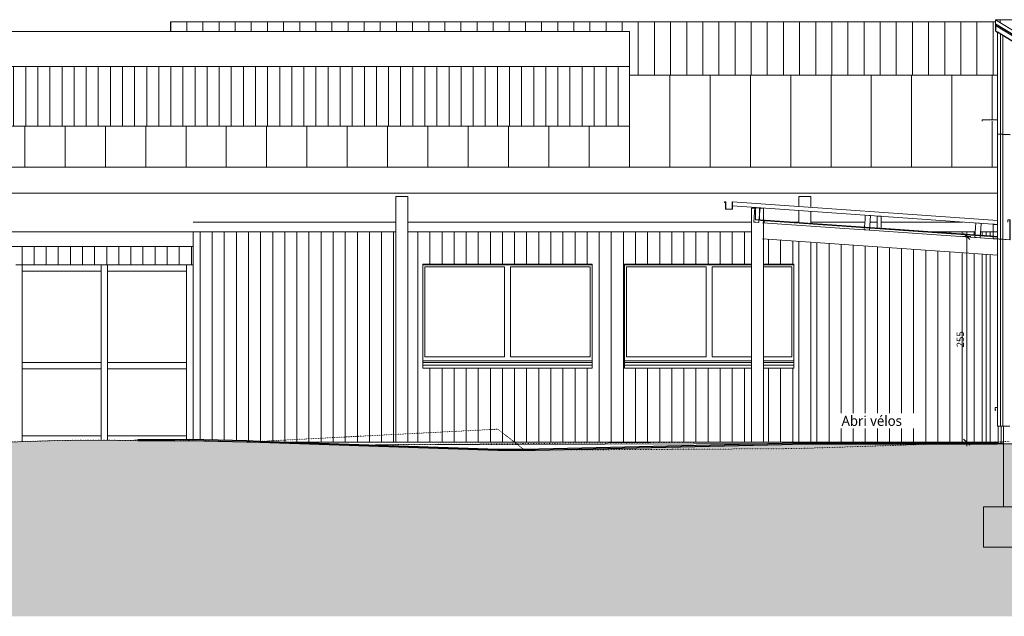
# Model space of a CAD drawing. Header units: millimetres. Extents: x -19731 to 221935, y -2951 to 6011.
# Tile 29 of 41: x 169213 to 181426, y -2158 to 5240. Entities that reach past the tile are written whole.
import ezdxf

# ---------------------------------------------------------------- set-up
doc = ezdxf.new("R2010")
doc.units = ezdxf.units.MM
doc.linetypes.add('A-pointilles', pattern=[0.53, 0, -0.53])
doc.linetypes.add('Caché', pattern=[3, 2, -1])
for name, color, linetype, lineweight in [('A-ANNO-DIMS', 211, 'Continuous', 9), ('A-ANNO-DIMS-50', 211, 'Continuous', 9), ('A-AREA-IDEN', 2, 'Continuous', 9), ('A-DETL', 90, 'Continuous', 70), ('A-FLOR', 192, 'Continuous', 13), ('A-GLAZ', 151, 'Continuous', 13), ('A-GLAZ-CWMG', 51, 'Continuous', 13), ('A-ROOF', 132, 'Continuous', 13), ('A-ROOF-FNSH', 132, 'Continuous', 13), ('A-ROOF-MCUT', 132, 'Continuous', 13), ('A-ROOF-PATT', 132, 'Continuous', 13), ('A-WALL', 113, 'Continuous', 13), ('A-WALL-FNSH', 113, 'Continuous', 13), ('A-WALL-PATT', 111, 'Continuous', 13), ('C-TOPO', 7, 'A-pointilles', 13), ('C-TOPO-FNSH', 192, 'A-pointilles', 13), ('C-TOPO-PATT', 8, 'Continuous', 100), ('C-TOPO-SDVS', 7, 'Continuous', 13), ('S-BEAM', 12, 'Continuous', 13), ('S-COLS', 52, 'Continuous', 13), ('S-FNDN', 32, 'Continuous', 13)]:
    doc.layers.add(name, color=color, linetype=linetype, lineweight=lineweight)
doc.styles.add('Trebuchet MS', font='trebuc.ttf', dxfattribs={"height": 90})
doc.styles.add('Trebuchet MS_1', font='trebuc.ttf', dxfattribs={"height": 125})
doc.dimstyles.new('Cotes100e_Intérieur', dxfattribs={"dimscale": 304.8, "dimtxt": 92.785582, "dimasz": 0.246063, "dimexe": 0.164042, "dimexo": 0.0625, "dimgap": 0.032808, "dimtad": 1, "dimdec": 0, "dimlfac": 0.1, "dimzin": 0, "dimdsep": 46, "dimtxsty": 'Trebuchet MS', "dimblk1": 'OBLIQUE', "dimblk2": 'OBLIQUE', "dimsah": 1, "dimcen": 0.09, "dimdle": 0.164042, "dimazin": 0, "dimtfac": 1, "dimtdec": 4, "dimtix": 1, "dimtmove": 0, "dimatfit": 3, "dimfxl": 0.164042, "dimfxlon": 1, "dimtvp": 1, "dimtolj": 1, "dimtzin": 0, "dimarcsym": 2})

# ---------------------------------------------------------------- blocks, each defined once
blk = doc.blocks.new('Family - IfcBeam - PANNE-251680-COUPE GG_50')
at = {"layer": 'S-BEAM', "color": 10, "lineweight": 18}
for p, q in [((-4348, 2723), (-3087, 2635)), ((-3022, 2630), (-1716, 2539)), ((-1436, 2319), (-4348, 2523)), ((-1651, 2535), (-1489, 2523))]:
    blk.add_line(p, q, dxfattribs=at)
blk = doc.blocks.new('Family - IfcBeam - PANNE-251826-COUPE GG_50')
at = {"layer": 'S-BEAM', "color": 10, "lineweight": 18}
for p, q in [((-4449, 2854), (-4458, 2731)), ((-4445, 2910), (-4449, 2854)), ((-4400, 2907), (-4445, 2910)), ((-4380, 2906), (-4400, 2907)), ((-4389, 2782), (-4380, 2906)), ((-4458, 2731), (-4437, 2729)), ((-4437, 2729), (-4393, 2726)), ((-4393, 2726), (-4389, 2782))]:
    blk.add_line(p, q, dxfattribs=at)
blk = doc.blocks.new('Family - IfcBeam - PANNE-252290-COUPE GG_50')
at = {"layer": 'S-BEAM', "color": 10, "lineweight": 18}
for p, q in [((-3074, 2815), (-3078, 2758)), ((-3030, 2811), (-3074, 2815)), ((-3009, 2810), (-3030, 2811)), ((-3018, 2687), (-3009, 2810)), ((-3078, 2758), (-3087, 2635)), ((-3087, 2635), (-3067, 2634)), ((-3067, 2634), (-3022, 2630)), ((-3022, 2630), (-3018, 2687))]:
    blk.add_line(p, q, dxfattribs=at)
blk = doc.blocks.new('Family - IfcBeam - PANNE-252534-COUPE GG_50')
at = {"layer": 'S-BEAM', "color": 10, "lineweight": 18}
for p, q in [((-1703, 2719), (-1707, 2663)), ((-1659, 2716), (-1703, 2719)), ((-1639, 2714), (-1659, 2716)), ((-1647, 2591), (-1639, 2714)), ((-1707, 2663), (-1716, 2539)), ((-1651, 2535), (-1647, 2591)), ((-1716, 2539), (-1696, 2538)), ((-1696, 2538), (-1651, 2535))]:
    blk.add_line(p, q, dxfattribs=at)
blk = doc.blocks.new('Family - IfcBeam - CHENEAU-252795-COUPE GG_50')
at = {"layer": 'S-BEAM', "color": 10, "lineweight": 18}
for p, q in [((-1473, 2703), (-1489, 2704)), ((-1489, 2704), (-1489, 2581)), ((-1487, 2645), (-1487, 2702)), ((-1487, 2702), (-1454, 2699)), ((-1439, 2700), (-1473, 2703)), ((-1454, 2699), (-1439, 2698)), ((-1439, 2698), (-1439, 2700)), ((-1439, 2700), (-1439, 2700)), ((-1298, 2759), (-1308, 2759)), ((-1308, 2759), (-1308, 2738)), ((-1308, 2738), (-1308, 2729)), ((-1308, 2729), (-1306, 2729)), ((-1306, 2748), (-1306, 2757)), ((-1306, 2757), (-1288, 2757)), ((-1306, 2729), (-1306, 2748)), ((-1306, 2729), (-1306, 2729)), ((-1278, 2759), (-1298, 2759)), ((-1288, 2757), (-1280, 2757)), ((-1280, 2757), (-1280, 2589)), ((-1278, 2679), (-1278, 2759)), ((-1489, 2581), (-1489, 2523)), ((-1487, 2525), (-1487, 2645)), ((-1280, 2589), (-1280, 2511)), ((-1278, 2509), (-1278, 2679)), ((-1489, 2523), (-1345, 2513)), ((-1421, 2521), (-1487, 2525)), ((-1280, 2511), (-1421, 2521)), ((-1345, 2513), (-1278, 2509))]:
    blk.add_line(p, q, dxfattribs=at)
blk = doc.blocks.new('GROUPE SCOLAIRE ST JULIEN - PRO - Ind A_importrevit_ifc-4-COUPE GG_50')
at = {"layer": 'S-BEAM', "color": 10, "lineweight": 18}
for name in ['Family - IfcBeam - PANNE-251826-COUPE GG_50', 'Family - IfcBeam - PANNE-252290-COUPE GG_50', 'Family - IfcBeam - PANNE-251680-COUPE GG_50', 'Family - IfcBeam - PANNE-252534-COUPE GG_50', 'Family - IfcBeam - CHENEAU-252795-COUPE GG_50']:
    blk.add_blockref(name, (0, 0), dxfattribs=at)
blk = doc.blocks.new('Poutre Bois biseauté 1ou2 côtés - 64x286-7907471-COUPE GG_50')
at = {"layer": 'S-BEAM', "color": 30}
for p, q in [((-4387, 2907), (-4437, 2907)), ((-4437, 2907), (-4437, 2757)), ((-4387, 2757), (-4387, 2907)), ((-4437, 2757), (-4387, 2757))]:
    blk.add_line(p, q, dxfattribs=at)
blk = doc.blocks.new('PANNE - Panne 15x5-8350783-COUPE GG_50')
at = {"layer": 'S-BEAM', "color": 30}
for p, q in [((-4328, 2722), (-4326, 2754)), ((-3085, 2667), (-4326, 2754)), ((-2926, 2656), (-3020, 2663)), ((-1714, 2572), (-2876, 2653)), ((-1489, 2556), (-1649, 2567)), ((-1436, 2552), (-1487, 2556))]:
    blk.add_line(p, q, dxfattribs=at)
blk = doc.blocks.new('Bavette Aluminium - Bavelle Aluminium-8283865-COUPE GG_50')
at = {"layer": 'A-GLAZ', "color": 30}
for p, q in [((-1436, 432), (-1465, 430)), ((-1465, 430), (-1465, 392)), ((-1465, 392), (-1456, 401)), ((-1463, 428), (-1436, 430)), ((-1463, 397), (-1463, 428)), ((-1457, 403), (-1463, 397)), ((-1456, 401), (-1457, 403))]:
    blk.add_line(p, q, dxfattribs=at)
blk = doc.blocks.new('Meneau rectangulaire - 80 x 80mm-8197730-COUPE GG_50')
at = {"layer": 'A-GLAZ-CWMG'}
blk.add_line((-13532, 950), (-13532, 2200), dxfattribs=at)
blk = doc.blocks.new('Meneau rectangulaire - 80 x 80mm-8197577-COUPE GG_50')
at = {"layer": 'A-GLAZ-CWMG'}
for p, q in [((-12472, 2120), (-12472, 2200)), ((-11492, 2200), (-11492, 2120)), ((-12472, 2120), (-11492, 2120))]:
    blk.add_line(p, q, dxfattribs=at)
blk = doc.blocks.new('Meneau rectangulaire - 80 x 80mm-8197585-COUPE GG_50')
at = {"layer": 'A-GLAZ-CWMG'}
blk.add_line((-11492, 950), (-11492, 32), dxfattribs=at)
blk = doc.blocks.new('Meneau rectangulaire - 80 x 80mm-8197578-COUPE GG_50')
at = {"layer": 'A-GLAZ-CWMG'}
for p, q in [((-13532, 8), (-13532, 80)), ((-12552, 80), (-13532, 80)), ((-12552, 80), (-12552, 25))]:
    blk.add_line(p, q, dxfattribs=at)
blk = doc.blocks.new('Meneau rectangulaire - 80 x 80mm-8197579-COUPE GG_50')
at = {"layer": 'A-GLAZ-CWMG'}
for p, q in [((-12552, 950), (-12552, 25)), ((-12472, 25), (-12472, 950))]:
    blk.add_line(p, q, dxfattribs=at)
blk = doc.blocks.new('Meneau rectangulaire - 80 x 80mm-8197580-COUPE GG_50')
at = {"layer": 'A-GLAZ-CWMG'}
for p, q in [((-13532, 910), (-13532, 990)), ((-12552, 990), (-13532, 990)), ((-12552, 990), (-12552, 910)), ((-13532, 910), (-12552, 910))]:
    blk.add_line(p, q, dxfattribs=at)
blk = doc.blocks.new('Meneau rectangulaire - 80 x 80mm-V68-COUPE GG_50')
at = {"layer": 'A-GLAZ-CWMG'}
for p, q in [((-12472, 25), (-12472, 80)), ((-11492, 80), (-12472, 80)), ((-11492, 80), (-11492, 32))]:
    blk.add_line(p, q, dxfattribs=at)
blk = doc.blocks.new('Meneau rectangulaire - 80 x 80mm-8197731-COUPE GG_50')
at = {"layer": 'A-GLAZ-CWMG'}
blk.add_line((-11492, 2200), (-11492, 950), dxfattribs=at)
blk = doc.blocks.new('Meneau rectangulaire - 80 x 80mm-8197587-COUPE GG_50')
at = {"layer": 'A-GLAZ-CWMG'}
blk.add_line((-13532, 8), (-13532, 950), dxfattribs=at)
blk = doc.blocks.new('Meneau rectangulaire - 80 x 80mm-8197728-COUPE GG_50')
at = {"layer": 'A-GLAZ-CWMG'}
for p, q in [((-12552, 2200), (-12552, 950)), ((-12472, 950), (-12472, 2200))]:
    blk.add_line(p, q, dxfattribs=at)
blk = doc.blocks.new('Menuiserie Alu - 2fixes - 210x120cm - Bavette Alu-8205053-COUPE GG_50')
at = {"layer": 'A-GLAZ'}
for p, q in [((-6462, 2202), (-8561, 2202)), ((-8561, 2200), (-8561, 974)), ((-8561, 2200), (-6462, 2200)), ((-6462, 974), (-6462, 2200)), ((-8538, 1059), (-8538, 2176)), ((-8538, 2176), (-7548, 2176)), ((-7548, 2176), (-7548, 1059)), ((-7475, 1059), (-7475, 2176)), ((-7475, 2176), (-6486, 2176)), ((-6486, 2176), (-6486, 1059)), ((-8561, 1010), (-6462, 1010)), ((-6462, 990), (-8561, 990)), ((-7548, 1059), (-8538, 1059)), ((-6486, 1059), (-7475, 1059))]:
    blk.add_line(p, q, dxfattribs=at)
blk = doc.blocks.new('Bavette Aluminium - Bavelle Aluminium-8205056-COUPE GG_50')
at = {"layer": 'A-GLAZ'}
for p, q in [((-8562, 958), (-8562, 963)), ((-8562, 920), (-8562, 958)), ((-6462, 958), (-8562, 958)), ((-6462, 920), (-8562, 920)), ((-6462, 963), (-6462, 958)), ((-6462, 958), (-6462, 920))]:
    blk.add_line(p, q, dxfattribs=at)
blk = doc.blocks.new('Menuiserie Alu - 2fixes - 210x120cm - Bavette Alu-V74-COUPE GG_50')
at = {"layer": 'A-GLAZ'}
for p, q in [((-4487, 2202), (-6062, 2202)), ((-6061, 2200), (-6061, 974)), ((-6061, 2200), (-4487, 2200)), ((-3962, 2202), (-4337, 2202)), ((-4337, 2200), (-3962, 2200)), ((-3962, 974), (-3962, 2200)), ((-6038, 1059), (-6038, 2176)), ((-6038, 2176), (-5048, 2176)), ((-5048, 2176), (-5048, 1059)), ((-4975, 1059), (-4975, 2176)), ((-4975, 2176), (-4487, 2176)), ((-4337, 2176), (-3986, 2176)), ((-3986, 2176), (-3986, 1059)), ((-6061, 1010), (-4487, 1010)), ((-4487, 990), (-6061, 990)), ((-5048, 1059), (-6038, 1059)), ((-4487, 1059), (-4975, 1059)), ((-3986, 1059), (-4337, 1059)), ((-4337, 1010), (-3962, 1010)), ((-3962, 990), (-4337, 990))]:
    blk.add_line(p, q, dxfattribs=at)
blk = doc.blocks.new('Bavette Aluminium - Bavelle Aluminium-V75-COUPE GG_50')
at = {"layer": 'A-GLAZ'}
for p, q in [((-6062, 958), (-6062, 963)), ((-6062, 920), (-6062, 958)), ((-4487, 958), (-6062, 958)), ((-4487, 920), (-6062, 920)), ((-3962, 958), (-4337, 958)), ((-3962, 920), (-4337, 920)), ((-3962, 963), (-3962, 958)), ((-3962, 958), (-3962, 920))]:
    blk.add_line(p, q, dxfattribs=at)
blk = doc.blocks.new('DIMBLOCK25-COUPE GG_50')
at = {"layer": 'A-ANNO-DIMS-50'}
for p, q in [((180959, 2551), (180921, 2588)), ((180959, 2601), (180959, -50)), ((180959, 2551), (180909, 2551)), ((180959, 2551), (180996, 2513)), ((180959, 2551), (181009, 2551)), ((180959, 0), (180909, 0)), ((180959, 0), (180921, 38)), ((180959, 0), (180996, -37)), ((180959, 0), (181009, 0))]:
    blk.add_line(p, q, dxfattribs=at)
at = {"layer": 'A-ANNO-DIMS-50', "color": 0, "insert": (180834, 1176), "char_height": 90, "width": 237.78, "attachment_point": 1, "rotation": 90, "line_spacing_factor": 1.048425, "style": 'Trebuchet MS'}
blk.add_mtext('255', dxfattribs=at)
blk = doc.blocks.new('_Oblique')
at = {"color": 0, "linetype": 'ByBlock', "lineweight": -2}
blk.add_line((-0.5, -0.5), (0.5, 0.5), dxfattribs=at)

msp = doc.modelspace()

# ---------------------------------------------------------------- hatches: boundary and pattern name
at = {"layer": 'A-ROOF-PATT'}
h = msp.add_hatch(dxfattribs=at)
h.set_pattern_fill('FP_39', color=30, style=0, pattern_type=2)
h.set_pattern_definition([(90, (200285.85, 6641.05), (-200, 1e-14), [])])
h.paths.add_polyline_path([(181340, 4550.6), (181340, 5086.4), (181318, 5100), (181318, 5215.5), (171083.7, 5215.5), (171083.7, 5094.6), (176775.7, 5094.6), (176775.7, 4550.6), (180539.1, 4550.6)])
h.paths.add_polyline_path([(204927.9, 4860), (204927.9, 5215.5), (204742.4, 5215.5), (204742.4, 4860)])
h.paths.add_polyline_path([(202892.4, 4860), (202942.4, 4860), (202942.4, 5215.5), (202892.4, 5215.5), (202892.4, 4961.6)])
h.paths.add_polyline_path([(201092.4, 4860), (201092.4, 5215.5), (201042.4, 5215.5), (201042.4, 4860)])
h.paths.add_polyline_path([(197342.4, 4860), (197392.4, 4860), (197392.4, 5215.5), (197342.4, 5215.5), (197342.4, 4961.6)])
h.paths.add_polyline_path([(199192.4, 4860), (199242.4, 4860), (199242.4, 5215.5), (199192.4, 5215.5), (199192.4, 4961.6)])
h = msp.add_hatch(dxfattribs=at)
h.set_pattern_fill('FP_8', color=30, style=0, pattern_type=2)
h.set_pattern_definition([(90, (182775.68, 5585.1), (-200, 1e-14), [])])
h.paths.add_polyline_path([(182660.7, 4407.5), (195160.4, 4407.5), (196260.4, 5240), (181318, 5240), (182609, 4439.6)])
h = msp.add_hatch(dxfattribs=at)
h.set_pattern_fill('FP_13', color=256, style=0, pattern_type=2)
h.set_pattern_definition([(90, (182775.7, 5789.1), (-500, 3e-14), [])])
h.paths.add_polyline_path([(163060.7, 3049.6), (163692.2, 3049.6), (163692.2, 3412.5), (181340, 3412.5), (181340, 3981.3), (181151.6, 3981.3), (181151.6, 4000), (181340, 4000), (181340, 4550.6), (176775.7, 4550.6), (176775.7, 3919.6), (166475.7, 3919.6), (166475.7, 4550.6), (163060.7, 4550.6), (163060.7, 3087.6)])
at = {"layer": 'A-WALL-PATT'}
h = msp.add_hatch(dxfattribs=at)
h.set_pattern_fill('FP_70', color=256, style=0, pattern_type=2)
h.set_pattern_definition([(90, (154288.14, 0), (-150, 9e-15), [])])
h.paths.add_polyline_path([(173179.8, 3919.6), (176775.7, 3919.6), (176775.7, 4660), (166475.7, 4660), (166475.7, 3919.6), (172259.9, 3919.6)])
h = msp.add_hatch(dxfattribs=at)
h.set_pattern_fill('FP_43', color=30, style=0, pattern_type=2)
h.set_pattern_definition([(90, (184108.23, 0), (-150, 9e-15), [])])
h.paths.add_polyline_path([(181498, 3813.5), (181498, 3815.5), (181351.1, 3823.2), (181351.1, 3821.2), (181459.8, 3815.5)])
h = msp.add_hatch(dxfattribs=at)
h.set_pattern_fill('FP_57', color=256, style=0, pattern_type=2)
h.set_pattern_definition([(90, (181351.14, 0), (-150, 9e-15), [])])
h.paths.add_polyline_path([(176629.5, 0), (178289.2, 0), (178289.2, 920.5), (176714.2, 920.5), (176714.2, 2210), (178289.2, 2210), (178289.2, 2610), (174027.2, 2610), (174027.2, 0), (176514.5, 0)])
h.paths.add_polyline_path([(181351.1, 0), (181351.1, 200), (181340, 200), (181340, 430.2), (181313, 427.9), (181313, 397.2), (181318.7, 402.9), (181320.2, 401.5), (181311, 392.3), (181311, 429.7), (181340, 432.2), (181340, 2319.1), (179027.2, 2480.8), (179027.2, 0), (181344.1, 0)])
h.paths.add_polyline_path([(172568.8, 0), (173877.2, 0), (173877.2, 2610), (171364.2, 2610), (171364.2, 31.3), (172029.9, 16), (172489.9, 2.3)])
h.paths.add_polyline_path([(178877.2, 0), (178877.2, 2491.3), (178439.2, 2521.9), (178439.2, 2210), (178814.2, 2210), (178814.2, 920.5), (178439.2, 920.5), (178439.2, 0), (178814.3, 0)])
h.paths.add_polyline_path([(174444.7, 920.5), (174214.2, 920.5), (174214.7, 2210), (176314.2, 2210), (176314.2, 920.5), (174559.7, 920.5)])
h.paths.add_polyline_path([(181340, 2552.1), (181340, 2610), (181288.7, 2610), (181288.7, 2555.7)])
h.paths.add_polyline_path([(181286.7, 2555.8), (181286.7, 2610), (181129.7, 2610), (181126.7, 2567), (181265.1, 2557.3)])
h.paths.add_polyline_path([(181061.9, 2571.5), (181064.6, 2610), (180512.3, 2610), (181059.6, 2571.7)])
h = msp.add_hatch(dxfattribs=at)
h.set_pattern_fill('FP_50', color=256, style=0, pattern_type=2)
h.set_pattern_definition([(90, (181251.14, 0), (-150, 9e-15), [])])
h.paths.add_polyline_path([(181344.1, 0), (181351.1, 0), (181351.1, 200), (181340, 200), (181340, 430.2), (181313, 427.9), (181313, 397.2), (181318.7, 402.9), (181320.2, 401.5), (181311, 392.3), (181311, 429.7), (181340, 432.2), (181340, 2319.1), (181151.1, 2332.3), (181151.1, 0), (181229.1, 0)])
h.paths.add_polyline_path([(181340, 2552.1), (181340, 2610), (181288.7, 2610), (181288.7, 2555.7)])
h.paths.add_polyline_path([(181286.7, 2555.8), (181286.7, 2610), (181151.1, 2610), (181151.1, 2565.3), (181229.1, 2559.8)])
h = msp.add_hatch(dxfattribs=at)
h.set_pattern_fill('FP_66', color=256, style=0, pattern_type=2)
h.set_pattern_definition([(90, (163992.24, 0), (-150, 9e-15), [])])
h.paths.add_polyline_path([(168877.2, 0), (168877.2, 2427), (164092.2, 2427), (164092.3, 2.7), (164102.2, 2.7), (164102.2, 2230), (166312.2, 2230), (166312.4, 1.1), (166510.4, 1.8), (166628.2, 1.6), (166628.2, 2200), (168828.2, 2200), (168828.2, 0)])
h.paths.add_polyline_path([(169027.2, 1.3), (169063.3, 2.2), (169164.2, 5.5), (169164.2, 2200), (171364.2, 2200), (171364.2, 2427), (169027.2, 2427), (169027.2, 2.2)])
at = {"layer": 'C-TOPO-PATT', "lineweight": 13}
h = msp.add_hatch(dxfattribs=at)
h.set_pattern_fill('FP_108', color=256, style=0, pattern_type=2)
h.set_pattern_definition([(45, (181487.43, 6040.61), (213.84253, 356.40374), [1612.9, -806.45]), (135, (181487.43, 6040.61), (213.84253, -356.40374), [1612.9, -806.45])])
h.paths.add_polyline_path([(186978.6, -2158.2), (221935.5, -2158.2), (221935.5, -431), (221657.3, -417.9), (217902.9, -321.9), (215264.6, -215.1), (213557.5, -124), (211712, -102.4), (211325.9, -131.9), (211222, -138.1), (210088.3, -168.8), (204648, -74.7), (202042.2, -92), (201352.3, -95.3), (199857.4, -85.9), (197040.2, -28.7), (196627.8, -20), (195932.9, -20), (195932.9, -605), (181625.5, -605), (181625.5, -20), (178929.3, -20), (175475.9, -100), (175134.6, -99.7), (172029.1, 6.1), (171318.5, 22.3), (171138.1, 18.4), (170002, 26.9), (169533.1, 17.4), (169040.2, 1.6), (168860.6, -3), (167709.8, -92.6), (167240.6, -138), (166442.1, -121), (166110.1, -118.4), (163060.7, -45), (163060.7, -2158.2), (185138.7, -2158.2)])
h = msp.add_hatch(dxfattribs=at)
h.set_pattern_fill('FP_109', color=256, style=0, pattern_type=2)
h.set_pattern_definition([(0, (178629.934, 3183.113), (101.6, 25.4), [8.382, -67.818, 8.382, -67.818, -406.4]), (0, (178629.934, 3183.113), (101.6, 25.4), [-152.4, 8.382, -144.018, 8.382, -67.818, -177.8]), (0, (178629.934, 3183.113), (101.6, 25.4), [-381, 8.382, -42.418, 8.382, -118.618]), (120, (178668.034, 3195.813), (-72.797045, 75.28818), [8.382, -67.818, 8.382, -67.818, -406.4]), (120, (178668.034, 3195.813), (-72.797045, 75.28818), [-152.4, 8.382, -144.018, 8.382, -67.818, -177.8]), (120, (178668.034, 3195.813), (-72.797045, 75.28818), [-381, 8.382, -42.418, 8.382, -118.618]), (240, (178680.734, 3246.613), (-28.802955, -100.68818), [8.382, -67.818, 8.382, -67.818, -406.4]), (240, (178680.734, 3246.613), (-28.802955, -100.68818), [-152.4, 8.382, -144.018, 8.382, -67.818, -177.8]), (240, (178680.734, 3246.613), (-28.802955, -100.68818), [-381, 8.382, -42.418, 8.382, -118.618])])
h.paths.add_polyline_path([(175475.9, -100), (178931.1, -20), (181335.4, -20), (181335.4, -10), (178929.3, -10), (175475.9, -90), (175134.6, -89.7), (172029.1, 16.1), (171318.5, 32.3), (171138.1, 28.4), (170680.5, 31.8), (170680.5, 21.8), (171138.1, 18.4), (171318.5, 22.3), (172029.9, 6), (175143.4, -100), (175364.6, -100)])
h = msp.add_hatch(dxfattribs=at)
h.set_pattern_fill('FP_110', color=256, style=0, pattern_type=2)
h.set_pattern_definition([(1.844, (178731.6389, 25.539), (101.5094111, 3.85837996), [8.382, -67.818, 8.382, -67.818, -406.4]), (1.844, (178731.6389, 25.539), (101.5094111, 3.85837996), [-152.4, 8.382, -144.018, 8.382, -67.818, -177.8]), (1.844, (178731.6389, 25.539), (101.5094111, 3.85837996), [-381, 8.382, -42.418, 8.382, -118.618]), (179.537, (178769.7189, 27.061), (-28.807603, -0.948243), [4.189, -33.893, 4.189, -236.994]), (179.537, (178769.7189, 27.061), (-28.807603, -0.948243), [-42.27, -33.893, 4.189, -71.974, -126.938]), (179.537, (178769.7189, 27.061), (-28.807603, -0.948243), [-152.326, 4.189, -33.893, 4.189, -84.668]), (179.537, (178769.7189, 27.061), (-28.807603, -0.948243), [-194.596, -21.199, 4.189, -59.28]), (184.145, (178782.4129, 28.65), (-72.589334, -6.4406626), [4.2, -33.98, 4.2, -33.98, -203.627]), (184.145, (178782.4129, 28.65), (-72.589334, -6.4406626), [-76.36, 4.2, -72.16, 4.2, -33.98, -89.087]), (184.145, (178782.4129, 28.65), (-72.589334, -6.4406626), [-190.901, 4.2, -21.254, 4.2, -59.434])])
h.paths.add_polyline_path([(179222.9, -20), (179222.9, -20), (179222.9, -20)])

# ---------------------------------------------------------------- linework, layer by layer
at = {"layer": 'A-DETL', "linetype": 'Caché', "lineweight": 25}
msp.add_line((178389.2, 2757.1), (181340, 2550.7), dxfattribs=at)
at = {"layer": 'A-FLOR'}
for p, q in [((181147.3, 0), (181147.3, -2.6)), ((181162.8, 0), (181162.8, -1.7)), ((181147.3, -3.1), (181147.3, -10)), ((181162.8, -2.5), (181162.8, -3.8)), ((181162.8, -3.9), (181162.8, -10))]:
    msp.add_line(p, q, dxfattribs=at)
at = {"layer": 'A-ROOF', "color": 30}
for p, q in [((171083.7, 5215.5), (181318, 5215.5)), ((171083.7, 5094.6), (171083.7, 5215.5)), ((181318, 5240), (196260.4, 5240)), ((181318, 5170), (182660.7, 4337.5))]:
    msp.add_line(p, q, dxfattribs=at)
at = {"layer": 'A-ROOF', "color": 20, "lineweight": 25}
for p, q in [((181318, 5190), (181318, 5100)), ((181318, 5190), (182660.7, 4357.5)), ((181318, 5100), (181340, 5086.4))]:
    msp.add_line(p, q, dxfattribs=at)
at = {"layer": 'A-ROOF'}
for p, q in [((166475.7, 5094.6), (176775.7, 5094.6)), ((176775.7, 5094.6), (176775.7, 4660)), ((176775.7, 4660), (166475.7, 4660)), ((176775.7, 4550.6), (181340, 4550.6)), ((181340, 4550.6), (176775.7, 4550.6)), ((176775.7, 3919.6), (166475.7, 3919.6)), ((163692.2, 3412.5), (181340, 3412.5)), ((181340, 3087.6), (163692.2, 3087.6)), ((171364.2, 2730), (173877.2, 2730)), ((174027.2, 2730), (178289.2, 2730)), ((178439.2, 2730), (178447.9, 2730)), ((178798, 2730), (178877.2, 2730)), ((179027.2, 2730), (179695.5, 2730)), ((179760.7, 2730), (179850, 2730)), ((179900, 2730), (180911, 2730)), ((173877.2, 2610), (169027.2, 2610)), ((178289.2, 2610), (174027.2, 2610)), ((181064.6, 2610), (180512.3, 2610)), ((181286.7, 2610), (181129.7, 2610)), ((181340, 2610), (181288.7, 2610)), ((169027.2, 2427), (171364.2, 2427))]:
    msp.add_line(p, q, dxfattribs=at)
at = {"layer": 'A-ROOF-FNSH', "color": 30}
for p, q in [((182660.7, 4407.5), (181318, 5240)), ((181318, 5240), (181318, 5190)), ((181340, 2750.1), (178053.7, 2979.9)), ((178053.7, 2929.8), (181340, 2700)), ((181340, 2700), (181340, 2750.1))]:
    msp.add_line(p, q, dxfattribs=at)
at = {"layer": 'A-ROOF-MCUT', "color": 30}
for p, q in [((177970.7, 2979.9), (177955.2, 2979.9)), ((177955.2, 2979.9), (177955.2, 2972.8)), ((177955.2, 2972.8), (177957.2, 2972.8)), ((177957.2, 2972.8), (177957.2, 2977.9)), ((177957.2, 2977.9), (177968.7, 2977.9)), ((177968.7, 2977.9), (177968.7, 2889.9)), ((177970.7, 2891.9), (177970.7, 2979.9)), ((178053.7, 2979.9), (178051.7, 2979.9)), ((178051.7, 2979.9), (178051.7, 2891.9)), ((178053.7, 2889.9), (178053.7, 2979.9)), ((177968.7, 2889.9), (178053.7, 2889.9)), ((178051.7, 2891.9), (177970.7, 2891.9))]:
    msp.add_line(p, q, dxfattribs=at)
at = {"layer": 'A-WALL', "color": 20, "lineweight": 25}
msp.add_line((181721, 4850.1), (181340, 5086.4), dxfattribs=at)
at = {"layer": 'A-WALL', "color": 30}
for p, q in [((181380, 5061.6), (181380, 3821.7)), ((181409, 5043.6), (181409, 3820.2)), ((181340, 3821.8), (181340, 3823.8)), ((181351.1, 3823.2), (181351.1, 3821.2)), ((181380, 3819.7), (181380, 200)), ((181409, 3820.2), (181498, 3815.5)), ((181409, 3818.2), (181409, 200)), ((181498, 3813.5), (181409, 3818.2)), ((181386.5, 200), (181386.5, 16.1)), ((181409, 200), (181495.5, 200)), ((181351.1, 0), (181351.1, -1.1)), ((181386.5, 15.8), (181386.5, 13.5)), ((181386.5, 13.2), (181386.5, 6.6)), ((181386.5, 6.2), (181386.5, 5.6)), ((181386.5, 5.6), (181386.5, -10)), ((181351.1, -1.3), (181351.1, -10))]:
    msp.add_line(p, q, dxfattribs=at)
at = {"layer": 'A-WALL'}
for p, q in [((176775.7, 3919.6), (176775.7, 4660)), ((181151.6, 3981.3), (181151.6, 4000)), ((181151.6, 4000), (181340, 4000)), ((171364.2, 2610), (171364.2, 31.3)), ((181151.1, 2565.3), (181151.1, 2610)), ((181151.1, 10), (181151.1, 2332.3)), ((169164.2, 2200), (171364.2, 2200)), ((174214.2, 962.9), (174214.2, 2210)), ((174214.2, 2210), (176314.2, 2210)), ((176314.2, 2210), (176314.2, 962.9)), ((176714.2, 962.9), (176714.2, 2210)), ((176714.2, 2210), (178289.2, 2210)), ((178439.2, 2210), (178814.2, 2210)), ((178814.2, 2210), (178814.2, 962.9)), ((181351.1, 200), (181351.1, 12.7)), ((172568.8, 0), (173877.2, 0)), ((174027.2, 0), (175350.9, 0)), ((175350.9, 0), (178289.2, 0)), ((178439.2, 0), (178877.2, 0)), ((179027.2, 0), (181223.1, 0)), ((181151.1, 1.8), (181151.1, 9.6)), ((181151.1, 0), (181151.1, 1.4)), ((181351.1, 0), (181223.1, 0)), ((181351.1, 12.4), (181351.1, 5.9)), ((181351.1, 5.5), (181351.1, 4.4)), ((181351.1, 4.4), (181351.1, 0.6))]:
    msp.add_line(p, q, dxfattribs=at)
at = {"layer": 'A-WALL-FNSH', "color": 30}
for p, q in [((181340, 5086.4), (181340, 3823.8)), ((181340, 3823.8), (181409, 3820.2)), ((181340, 3821.8), (181340, 200)), ((181409, 3818.2), (181340, 3821.8)), ((181340, 200), (181409, 200)), ((181415.5, 200), (181415.5, 6.6)), ((181415.5, 6.6), (181415.5, -800))]:
    msp.add_line(p, q, dxfattribs=at)
at = {"layer": 'C-TOPO', "color": 40}
for p, q in [((177688.2, 0), (175374, -18)), ((181147.3, 0), (181147.3, -2.6)), ((181148.2, -0.7), (181147.9, 0)), ((181148.3, 0), (181148.2, -0.7)), ((181148.8, -1.7), (181148.4, 0)), ((175374, -18), (173659.5, -31.4)), ((181147.3, -3.1), (181147.3, -10)), ((181149.4, -2.5), (181148.8, -1.7)), ((181150.5, -3.9), (181149.8, -3)), ((181152.8, -2.4), (181150.5, -3.9)), ((181154.2, -3.9), (181153.2, -2.9)), ((181159.7, -10), (181154.2, -3.9))]:
    msp.add_line(p, q, dxfattribs=at)
at = {"layer": 'C-TOPO-FNSH', "color": 40}
for p, q in [((175143.4, 162.3), (172185.7, 10.7)), ((175475.9, -97.7), (175143.4, 162.3)), ((169562.8, 18.4), (169063.3, 2.2)), ((170002, 26.9), (169562.8, 18.4)), ((171138.1, 18.4), (170002, 26.9)), ((171318.5, 22.3), (171138.1, 18.4)), ((172029.1, 2.7), (171318.5, 22.3)), ((172068.5, 4.7), (172029.1, 2.7)), ((172185.7, 10.7), (172068.5, 4.7)), ((181489, 9.1), (180668.7, -18.9)), ((178669.5, -80.2), (175475.9, -97.7)), ((178931.1, -75.6), (178669.5, -80.2)), ((180668.7, -18.9), (178931.1, -75.6))]:
    msp.add_line(p, q, dxfattribs=at)
at = {"layer": 'C-TOPO-FNSH', "color": 7, "linetype": 'Continuous'}
for p, q in [((169562.8, 18.4), (169063.3, 2.2)), ((170002, 26.9), (169562.8, 18.4)), ((170680.5, 21.8), (170002, 26.9)), ((181625.5, -20), (181335.4, -20))]:
    msp.add_line(p, q, dxfattribs=at)
at = {"layer": 'C-TOPO-FNSH', "color": 250, "linetype": 'Continuous', "lineweight": 25}
for p, q in [((171138.1, 28.4), (170680.5, 31.8)), ((170680.5, 31.8), (170680.5, 21.8)), ((170680.5, 21.8), (171138.1, 18.4)), ((171318.5, 32.3), (171138.1, 28.4)), ((171138.1, 18.4), (171318.5, 22.3)), ((172029.1, 16.1), (171318.5, 32.3)), ((171318.5, 22.3), (172029.1, 6.1)), ((172185.7, 10.7), (172029.1, 16.1)), ((172029.1, 6.1), (172068.5, 4.7)), ((172068.5, 4.7), (175143.4, -100)), ((175143.4, -90), (172185.7, 10.7)), ((175466, -90), (175143.4, -90)), ((175143.4, -100), (175475.9, -100)), ((175475.9, -90), (175466, -90)), ((178669.5, -16.1), (175475.9, -90)), ((175475.9, -100), (175604.9, -97)), ((175604.9, -97), (178669.5, -26.1)), ((178931.1, -10), (178669.5, -16.1)), ((178669.5, -26.1), (178931.1, -20)), ((180930, -10), (178931.1, -10)), ((178931.1, -20), (180635.4, -20)), ((180635.4, -20), (181335.4, -20)), ((181335.4, -10), (180930, -10)), ((181335.4, -20), (181335.4, -10))]:
    msp.add_line(p, q, dxfattribs=at)
at = {"layer": 'C-TOPO-SDVS'}
for p, q in [((170594.7, 22.4), (170680.5, 31.8)), ((175384.4, -26.2), (173626.7, -31.5)), ((178661.7, -16.2), (175384.4, -26.2)), ((181340, -10), (181415.5, -10)), ((181340, -10), (181340, -20))]:
    msp.add_line(p, q, dxfattribs=at)
at = {"layer": 'S-COLS'}
for p, q in [((173877.2, 3046.2), (173877.2, 97.4)), ((173877.2, 3046.2), (174027.2, 3046.2)), ((174027.2, 105.1), (174027.2, 3046.2)), ((178877.2, 3046.2), (178877.2, 2922.3)), ((178877.2, 3046.2), (179027.2, 3046.2)), ((179027.2, 2911.8), (179027.2, 3046.2)), ((178877.2, 2872.2), (178877.2, 2724.5)), ((179027.2, 2714), (179027.2, 2861.7)), ((178877.2, 2491.3), (178877.2, 0)), ((179027.2, 0), (179027.2, 2480.8)), ((173877.2, 97.4), (173877.2, 0)), ((173877.2, 0), (174027.2, 0)), ((174027.2, 0), (174027.2, 105.1)), ((178877.2, 0), (179027.2, 0))]:
    msp.add_line(p, q, dxfattribs=at)
at = {"layer": 'S-COLS', "color": 30}
for p, q in [((178289.2, 2902.8), (178289.2, 0)), ((178289.2, 2902.8), (178329.6, 2902.8)), ((178395.6, 2902.8), (178439.2, 2902.8)), ((178439.2, 0), (178439.2, 2902.8)), ((178289.2, 0), (178439.2, 0))]:
    msp.add_line(p, q, dxfattribs=at)
at = {"layer": 'S-FNDN', "color": 30}
for p, q in [((181895.5, -800), (181165.5, -800)), ((181165.5, -800), (181165.5, -1300)), ((181165.5, -1300), (181895.5, -1300))]:
    msp.add_line(p, q, dxfattribs=at)

# ---------------------------------------------------------------- block references
at = {"color": 50, "lineweight": 5}
msp.add_blockref('GROUPE SCOLAIRE ST JULIEN - PRO - Ind A_importrevit_ifc-4-COUPE GG_50', (182775.7, 0), dxfattribs=at)
at = {"layer": 'A-GLAZ'}
for name in ['Menuiserie Alu - 2fixes - 210x120cm - Bavette Alu-8205053-COUPE GG_50', 'Menuiserie Alu - 2fixes - 210x120cm - Bavette Alu-V74-COUPE GG_50', 'Bavette Aluminium - Bavelle Aluminium-8205056-COUPE GG_50', 'Bavette Aluminium - Bavelle Aluminium-V75-COUPE GG_50']:
    msp.add_blockref(name, (182775.7, 0), dxfattribs=at)
at = {"layer": 'A-GLAZ', "color": 30}
msp.add_blockref('Bavette Aluminium - Bavelle Aluminium-8283865-COUPE GG_50', (182775.7, 0), dxfattribs=at)
at = {"layer": 'A-GLAZ-CWMG'}
for name, p in [('Meneau rectangulaire - 80 x 80mm-8197730-COUPE GG_50', (182775.7, 0)), ('Meneau rectangulaire - 80 x 80mm-8197577-COUPE GG_50', (181715.7, 0)), ('Meneau rectangulaire - 80 x 80mm-8197728-COUPE GG_50', (182775.7, 0)), ('Meneau rectangulaire - 80 x 80mm-8197577-COUPE GG_50', (182775.7, 0)), ('Meneau rectangulaire - 80 x 80mm-8197731-COUPE GG_50', (182775.7, 0)), ('Meneau rectangulaire - 80 x 80mm-8197580-COUPE GG_50', (182775.7, 0)), ('Meneau rectangulaire - 80 x 80mm-8197580-COUPE GG_50', (183835.7, 0)), ('Meneau rectangulaire - 80 x 80mm-8197587-COUPE GG_50', (182775.7, 0)), ('Meneau rectangulaire - 80 x 80mm-8197579-COUPE GG_50', (182775.7, 0)), ('Meneau rectangulaire - 80 x 80mm-8197585-COUPE GG_50', (182775.7, 0)), ('Meneau rectangulaire - 80 x 80mm-8197578-COUPE GG_50', (182775.7, 0)), ('Meneau rectangulaire - 80 x 80mm-V68-COUPE GG_50', (182775.7, 0))]:
    msp.add_blockref(name, p, dxfattribs=at)
at = {"layer": 'S-BEAM', "color": 30}
for name, p in [('Poutre Bois biseauté 1ou2 côtés - 64x286-7907471-COUPE GG_50', (182775.7, 0)), ('PANNE - Panne 15x5-8350783-COUPE GG_50', (182775.7, 0)), ('Poutre Bois biseauté 1ou2 côtés - 64x286-7907471-COUPE GG_50', (184286.5, -104.6))]:
    msp.add_blockref(name, p, dxfattribs=at)

# ---------------------------------------------------------------- dimensions: what is measured, and where the dimension line sits
at = {"layer": 'A-ANNO-DIMS'}
dim = msp.add_linear_dim(base=(180958.8, 0), p1=(181008.8, 2550.7), p2=(181008.8, 0), angle=90, dimstyle='Cotes100e_Intérieur', override={"dimpost": '<>', "dimfxl": 2550.735429}, dxfattribs=at)
dim.commit()
dim.dimension.update_dxf_attribs({"geometry": 'DIMBLOCK25-COUPE GG_50', "text_midpoint": (180903, 1275.4)})

# ---------------------------------------------------------------- next in the draw order: texts
at = {"layer": 'A-AREA-IDEN', "insert": (179406.7, 328.2), "char_height": 125, "width": 933.966, "attachment_point": 1, "style": 'Trebuchet MS_1', "bg_fill": 3, "box_fill_scale": 1.25, "bg_fill_color": 256, "bg_fill_true_color": 13158600, "bg_fill_transparency": 0}
msp.add_mtext('Abri vélos', dxfattribs=at)

doc.saveas('drawing.dxf')
